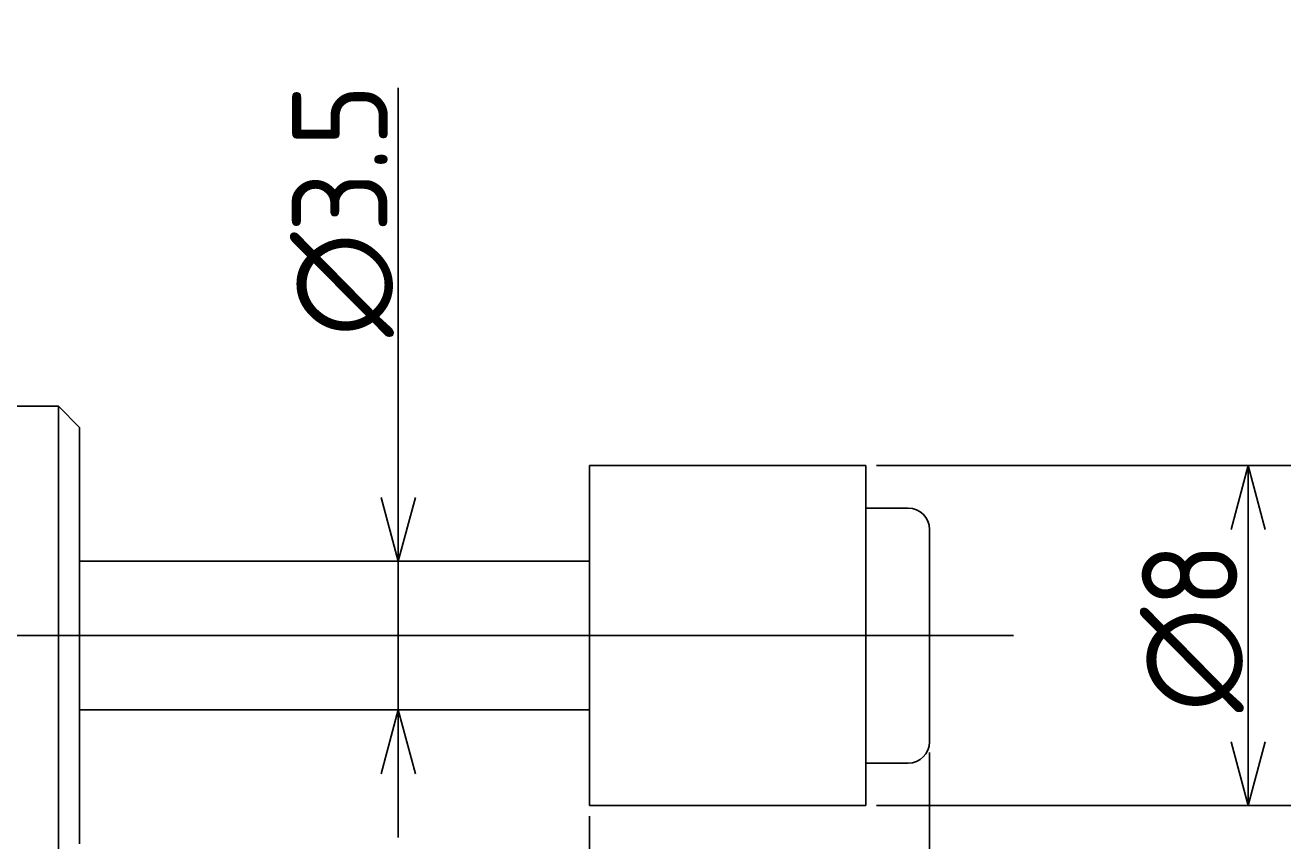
# Model space of a CAD drawing. Extents: x 118 to 304, y 146 to 186.
# Tile 8 of 8: x 274 to 304, y 165 to 184. Entities that reach past the tile are written whole.
import ezdxf

# ---------------------------------------------------------------- set-up
doc = ezdxf.new("R2010")
doc.units = 0
doc.linetypes.add('CENTER', pattern=[50.8, 31.75, -6.35, 6.35, -6.35])
doc.layers.get('0').update_dxf_attribs({"linetype": 'CONTINUOUS'})
doc.layers.get('DEFPOINTS').update_dxf_attribs({"linetype": 'CONTINUOUS'})
for name, color, linetype in [('図形', 7, 'CONTINUOUS'), ('図枠', 7, 'CONTINUOUS'), ('寸法_文字', 3, 'CONTINUOUS')]:
    doc.layers.add(name, color=color, linetype=linetype)
doc.layers.get('0').off()
doc.styles.add('DIMENSION', font='isocp.shx', dxfattribs={"bigfont": 'bigfont.shx'})
doc.dimstyles.get("Standard").update_dxf_attribs({"dimtxt": 0.18, "dimasz": 0.18, "dimexe": 0.18, "dimexo": 0.0625, "dimgap": 0.09, "dimtad": 0, "dimtih": 1, "dimtoh": 1, "dimzin": 0, "dimcen": 0.09, "dimazin": 3, "dimtfac": 1, "dimtofl": 0, "dimtmove": 0, "dimatfit": 3})

# ---------------------------------------------------------------- blocks, each defined once
blk = doc.blocks.new('_OPEN30')
at = {"color": 0, "linetype": 'BYBLOCK'}
for p, q in [((-1, 0.268), (0, 0)), ((0, 0), (-1, -0.268)), ((0, 0), (-1, 0))]:
    blk.add_line(p, q, dxfattribs=at)
blk = doc.blocks.new('*U51')
at = {"layer": '寸法_文字', "color": 3, "style": 'DIMENSION'}
blk.add_text('12', height=2.25, dxfattribs=at).set_placement((279.582, 152.75))
blk = doc.blocks.new('*D17')
at = {"layer": 'DEFPOINTS', "color": 0}
for p in [(287, 166), (275, 165.1), (287, 152.5)]:
    blk.add_point(p, dxfattribs=at)
at = {"layer": '寸法_文字', "color": 3}
for p, q in [((287, 165.75), (287, 151.5)), ((275, 164.85), (275, 151.5)), ((276.5, 152.5), (285.5, 152.5))]:
    blk.add_line(p, q, dxfattribs=at)
at = {"layer": '図枠'}
blk.add_blockref('*U51', (0, 0), dxfattribs=at)
at = {"layer": '寸法_文字', "color": 3, "xscale": 1.5, "yscale": 1.5, "zscale": 1.5, "rotation": 180}
blk.add_blockref('_OPEN30', (275, 152.5), dxfattribs=at)
at = {"layer": '寸法_文字', "color": 3, "xscale": 1.5, "yscale": 1.5, "zscale": 1.5}
blk.add_blockref('_OPEN30', (287, 152.5), dxfattribs=at)
blk = doc.blocks.new('*U54')
at = {"layer": '寸法_文字', "color": 3, "style": 'DIMENSION'}
blk.add_text('8', height=2.25, dxfattribs=at).set_placement((290.2125, 152.75))
blk = doc.blocks.new('*D18')
at = {"layer": 'DEFPOINTS', "color": 0}
for p in [(295, 167.5), (287, 166), (295, 152.5)]:
    blk.add_point(p, dxfattribs=at)
at = {"layer": '寸法_文字', "color": 3}
for p, q in [((295, 167.25), (295, 151.5)), ((287, 165.75), (287, 151.5)), ((288.5, 152.5), (293.5, 152.5))]:
    blk.add_line(p, q, dxfattribs=at)
at = {"layer": '図枠'}
blk.add_blockref('*U54', (0, 0), dxfattribs=at)
at = {"layer": '寸法_文字', "color": 3, "xscale": 1.5, "yscale": 1.5, "zscale": 1.5, "rotation": 180}
blk.add_blockref('_OPEN30', (287, 152.5), dxfattribs=at)
at = {"layer": '寸法_文字', "color": 3, "xscale": 1.5, "yscale": 1.5, "zscale": 1.5}
blk.add_blockref('_OPEN30', (295, 152.5), dxfattribs=at)
blk = doc.blocks.new('*U55')
at = {"layer": '寸法_文字', "color": 3, "style": 'DIMENSION'}
blk.add_text('∅8', height=2.25, rotation=90, dxfattribs=at).set_placement((302.25, 168.2))
blk = doc.blocks.new('*D19')
at = {"layer": 'DEFPOINTS', "color": 0}
for p in [(293.5, 174), (293.5, 166), (302.5, 166)]:
    blk.add_point(p, dxfattribs=at)
at = {"layer": '寸法_文字', "color": 3}
for p, q in [((293.75, 174), (303.5, 174)), ((302.5, 172.5), (302.5, 167.5)), ((293.75, 166), (303.5, 166))]:
    blk.add_line(p, q, dxfattribs=at)
at = {"layer": '図枠'}
blk.add_blockref('*U55', (0, 0), dxfattribs=at)
at = {"layer": '寸法_文字', "color": 3, "xscale": 1.5, "yscale": 1.5, "zscale": 1.5}
for p, rotation in [((302.5, 174), 90), ((302.5, 166), 270)]:
    blk.add_blockref('_OPEN30', p, dxfattribs=dict(at, rotation=rotation))
blk = doc.blocks.new('*U46')
at = {"layer": '寸法_文字', "color": 3, "style": 'DIMENSION'}
blk.add_text('(130)', height=2.25, dxfattribs=at).set_placement((226.9625, 147.8625))
blk = doc.blocks.new('*D23')
at = {"layer": 'DEFPOINTS', "color": 0}
for p in [(165, 167.5), (295, 167.5), (295, 147.5)]:
    blk.add_point(p, dxfattribs=at)
at = {"layer": '寸法_文字', "color": 3}
for p, q in [((165, 167.25), (165, 146.5)), ((295, 167.25), (295, 146.5)), ((166.5, 147.5), (293.5, 147.5))]:
    blk.add_line(p, q, dxfattribs=at)
at = {"layer": '図枠'}
blk.add_blockref('*U46', (0, 0), dxfattribs=at)
at = {"layer": '寸法_文字', "color": 3, "xscale": 1.5, "yscale": 1.5, "zscale": 1.5, "rotation": 180}
blk.add_blockref('_OPEN30', (165, 147.5), dxfattribs=at)
at = {"layer": '寸法_文字', "color": 3, "xscale": 1.5, "yscale": 1.5, "zscale": 1.5}
blk.add_blockref('_OPEN30', (295, 147.5), dxfattribs=at)
blk = doc.blocks.new('*U56')
at = {"layer": '寸法_文字', "color": 3, "style": 'DIMENSION'}
blk.add_text('∅3.5', height=2.25, rotation=90, dxfattribs=at).set_placement((282.25, 177.028))
blk = doc.blocks.new('*D25')
at = {"layer": 'DEFPOINTS', "color": 0}
for p in [(281, 171.75), (282.5, 171.75), (281, 168.25)]:
    blk.add_point(p, dxfattribs=at)
at = {"layer": '寸法_文字', "color": 3}
for p, q in [((282.5, 173.25), (282.5, 182.884)), ((282.5, 168.25), (282.5, 171.75)), ((282.5, 166.75), (282.5, 165.25))]:
    blk.add_line(p, q, dxfattribs=at)
at = {"layer": '図枠'}
blk.add_blockref('*U56', (0, 0), dxfattribs=at)
at = {"layer": '寸法_文字', "color": 3, "xscale": 1.5, "yscale": 1.5, "zscale": 1.5}
for p, rotation in [((282.5, 171.75), 270), ((282.5, 168.25), 90)]:
    blk.add_blockref('_OPEN30', p, dxfattribs=dict(at, rotation=rotation))

msp = doc.modelspace()

# ---------------------------------------------------------------- linework, layer by layer
at = {"layer": '図形'}
for p, q in [((274.5, 175.4), (273, 175.4)), ((274.5, 164.6), (274.5, 175.4)), ((274.5, 175.4), (275, 174.9)), ((275, 165.1), (275, 174.9)), ((287, 166), (287, 174)), ((287, 174), (293.5, 174)), ((293.5, 166), (293.5, 174)), ((293.5, 173), (294.5, 173)), ((295, 167.5), (295, 172.5)), ((275, 171.75), (287, 171.75)), ((275, 168.25), (287, 168.25)), ((275.8, 168.25), (282.8, 168.25)), ((293.5, 167), (294.5, 167)), ((287, 166), (293.5, 166))]:
    msp.add_line(p, q, dxfattribs=at)
at = {"layer": '図形', "color": 3, "linetype": 'CENTER'}
msp.add_line((163.625, 170), (297, 170), dxfattribs=at)
at = {"layer": '図形'}
for centre, start, end in [((294.5, 172.5), 0, 90), ((294.5, 167.5), 270, 0)]:
    msp.add_arc(centre, 0.5, start, end, dxfattribs=at)

# ---------------------------------------------------------------- dimensions: what is measured, and where the dimension line sits
at = {"layer": '寸法_文字'}
for base, p1, p2, override, picture, middle in [((282.5, 171.75), (281, 168.25), (281, 171.75), {"dimscale": 0.5, "dimse1": 1, "dimse2": 1}, '*D25', (282.5, 180)), ((302.5, 166), (293.5, 174), (293.5, 166), {"dimscale": 0.5}, '*D19', (302.5, 170))]:
    dim = msp.add_linear_dim(base=base, p1=p1, p2=p2, angle=90, text='%%c<>', dimstyle='Standard', override=override, dxfattribs=at)
    dim.commit()
    dim.dimension.update_dxf_attribs({"geometry": picture, "text_midpoint": middle, "dimtype": 128})
dim = msp.add_linear_dim(base=(295, 147.5), p1=(165, 167.5), p2=(295, 167.5), text='(<>)', dimstyle='Standard', override={"dimscale": 0.5}, dxfattribs=at)
dim.commit()
dim.dimension.update_dxf_attribs({"geometry": '*D23', "text_midpoint": (230, 147.5), "dimtype": 128})
for base, p1, p2, picture, middle in [((295, 152.5), (287, 166), (295, 167.5), '*D18', (291, 152.5)), ((287, 152.5), (275, 165.1), (287, 166), '*D17', (281, 152.5))]:
    dim = msp.add_linear_dim(base=base, p1=p1, p2=p2, dimstyle='Standard', override={"dimscale": 0.5}, dxfattribs=at)
    dim.commit()
    dim.dimension.update_dxf_attribs({"geometry": picture, "text_midpoint": middle, "dimtype": 128})

doc.saveas('drawing.dxf')
